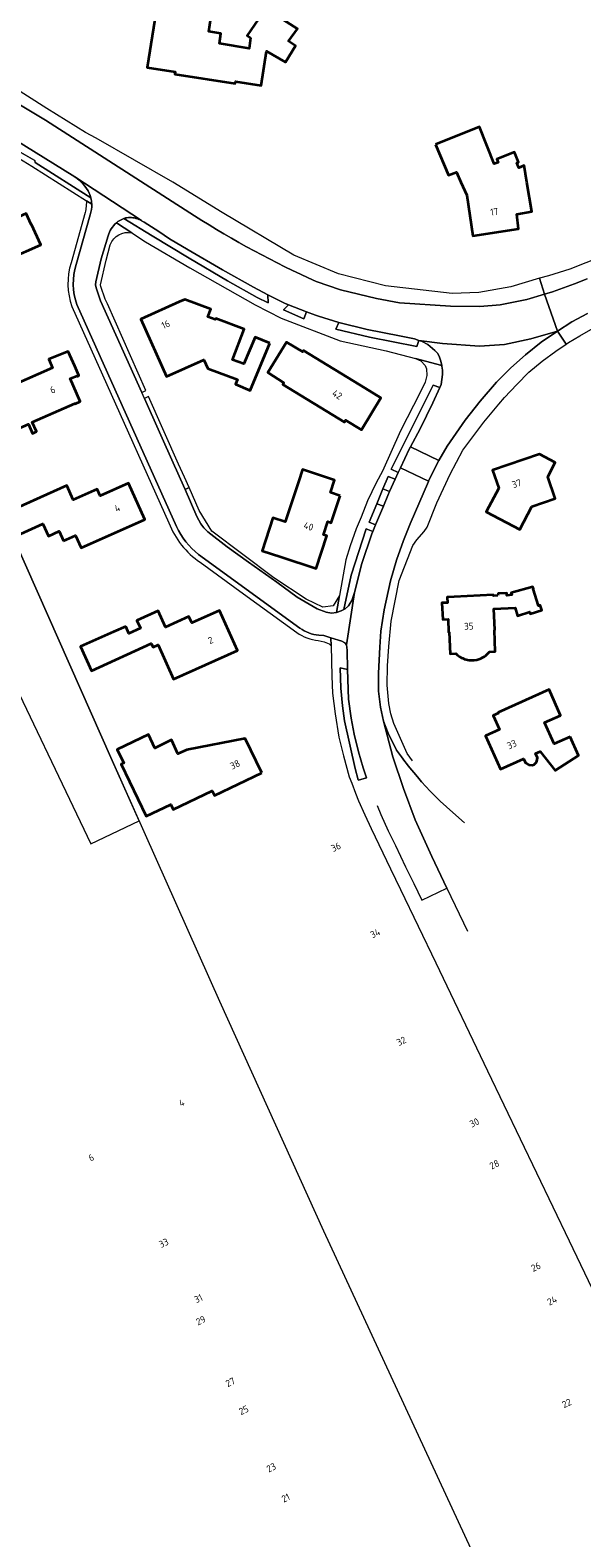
# Model space of a CAD drawing. Extents: x 150256 to 156914, y 461459 to 469481.
# Tile 18 of 256: x 153189 to 153297, y 461736 to 462030. Entities that reach past the tile are written whole.
import ezdxf
from ezdxf.enums import TextEntityAlignment as Align

# ---------------------------------------------------------------- set-up
doc = ezdxf.new("R2010")
doc.units = 0
doc.header["$LTSCALE"] = 0.75
for name, color, linetype, lineweight in [('B-RO-GR-BEPLANTING_CULTUUR_BOSPLANTSOEN-GV', 251, 'CONTINUOUS', 18), ('B-RO-GR-BEPLANTING_CULTUUR_HEESTERS-GV', 251, 'CONTINUOUS', 18), ('B-RO-IE-TERREINAFSCHEIDING_KUNSTMATIG_HEKWERK-G', 251, 'IE-TERREINAFSCHEIDING-KUNSTMATIG', 18), ('B-RO-OG-BEBOUWING-GV', 6, 'CONTINUOUS', 35), ('B-RO-OG-BEBOUWING-T18', 1, 'CONTINUOUS', 18), ('B-RO-OG-TERREIN_CULTUURSCHEIDING-GV', 251, 'CONTINUOUS', 18), ('B-RO-VH-VERHARDING_ASFALT-GV', 251, 'CONTINUOUS', 18), ('B-RO-VH-VERHARDING_BETONSTRAATSTEEN-GV', 251, 'CONTINUOUS', 18), ('B-RO-VH-VERHARDING_TEGEL-GV', 251, 'CONTINUOUS', 18)]:
    doc.layers.add(name, color=color, linetype=linetype, lineweight=lineweight)
doc.styles.add('NLCS-ISO-M200-T18', font='NLCS-ISO.ttf', dxfattribs={"height": 360})
doc.linetypes.add('IE-TERREINAFSCHEIDING-KUNSTMATIG', pattern='A,4,[82,NLCS.SHX,S=0.75,R=90,X=0,Y=0],4,-2', length=10)

msp = doc.modelspace()

# ---------------------------------------------------------------- linework, layer by layer
at = {"layer": 'B-RO-GR-BEPLANTING_CULTUUR_BOSPLANTSOEN-GV'}
msp.add_lwpolyline([(153182.963, 461908.948), (153201.136, 461870.988), (153201.139, 461870.982), (153210.564, 461875.494), (153205.296, 461887.269), (153182.27, 461939.017)], dxfattribs=at)
at = {"layer": 'B-RO-GR-BEPLANTING_CULTUUR_HEESTERS-GV'}
msp.add_lwpolyline([(153220.314, 461940.45), (153219.53, 461940.099), (153221.845, 461934.824), (153222.618, 461933.402), (153223.235, 461932.623), (153224.014, 461931.823), (153227.781, 461928.919), (153231.903, 461925.902), (153237.449, 461921.996), (153241.394, 461919.088), (153245.293, 461916.834), (153247.054, 461916.141), (153248.103, 461915.949), (153249.054, 461916.097), (153249.684, 461919.392), (153248.427, 461917.422), (153246.401, 461917.117), (153243.144, 461918.677), (153236.845, 461922.867), (153224.771, 461931.931), (153222.31, 461935.958)], close=True, dxfattribs=at)
at = {"layer": 'B-RO-IE-TERREINAFSCHEIDING_KUNSTMATIG_HEKWERK-G'}
for points in [[(153154.892, 462000), (153182.27, 461939.017), (153205.296, 461887.269), (153226.289, 461840.345), (153246.567, 461795.571), (153278.162, 461727.36), (153327.13, 461623.581), (153345.447, 461586.868)], [(153288.697, 461981.248), (153283.079, 461979.595), (153276.838, 461978.451), (153271.679, 461978.293), (153258.631, 461979.813), (153249.457, 461982.106), (153240.774, 461985.777), (153226.782, 461994.06), (153217.137, 462000)]]:
    msp.add_lwpolyline(points, dxfattribs=at)
at = {"layer": 'B-RO-OG-BEBOUWING-GV'}
for points in [[(153232.312, 462028.137), (153232.077, 462026.085), (153226.229, 462027.011), (153226.546, 462029.008), (153224.15, 462029.387), (153224.974, 462034.583), (153214.367, 462036.264), (153212.164, 462022.36), (153217.605, 462021.498), (153217.537, 462021.073), (153229.339, 462019.2), (153229.407, 462019.625), (153234.394, 462018.835), (153235.458, 462025.549), (153239.113, 462023.376), (153241.084, 462026.569), (153239.751, 462027.505), (153241.462, 462029.885), (153235.207, 462033.845), (153233.801, 462031.684), (153231.64, 462028.608)], [(153268.392, 462007.307), (153270.964, 462001.362), (153272.51, 462001.968), (153273.369, 462000), (153274.49, 461997.436), (153275.669, 461989.562), (153284.593, 461990.889), (153284.258, 461993.764), (153287.164, 461994.278), (153286.229, 462000), (153285.698, 462003.256), (153284.662, 462002.808), (153284.275, 462003.773), (153284.572, 462003.892), (153283.798, 462005.822), (153280.382, 462004.452), (153280.623, 462003.848), (153279.871, 462003.546), (153276.984, 462010.749)], [(153185.89, 461983.559), (153185.228, 461985.016), (153191.389, 461987.793), (153189.594, 461991.736), (153189.539, 461991.711), (153188.549, 461993.886), (153175.753, 461988.06), (153174.134, 461991.617), (153167.528, 461988.606), (153171.936, 461978.932), (153178.094, 461981.776), (153178.756, 461980.319)], [(153236.059, 461968.581), (153233.223, 461969.769), (153231.035, 461964.545), (153228.824, 461965.384), (153231.077, 461971.321), (153225.524, 461973.429), (153225.435, 461973.195), (153224.014, 461973.734), (153224.582, 461975.23), (153219.524, 461977.15), (153218.378, 461976.634), (153210.915, 461973.276), (153215.926, 461962.136), (153223.205, 461965.383), (153223.964, 461963.696), (153229.758, 461961.496), (153229.378, 461960.588), (153232.216, 461959.405)], [(153179.718, 461954.024), (153180.194, 461954.234), (153182.138, 461949.824), (153188.984, 461952.83), (153189.771, 461951.016), (153190.547, 461951.353), (153189.734, 461953.224), (153198.062, 461956.84), (153198.089, 461956.781), (153199.095, 461957.224), (153197.125, 461961.694), (153198.49, 461962.212), (153198.527, 461962.129), (153198.846, 461962.272), (153198.03, 461964.104), (153196.738, 461967.004), (153192.949, 461965.462), (153193.687, 461963.787), (153185.909, 461960.359), (153183.973, 461964.752), (153176.927, 461961.646), (153178.871, 461957.236), (153178.395, 461957.026)], [(153254.672, 461959.8), (153242.667, 461967.156), (153242.503, 461966.889), (153239.319, 461968.784), (153235.668, 461962.897), (153238.827, 461960.889), (153238.626, 461960.561), (153250.629, 461953.207), (153250.866, 461953.593), (153253.935, 461951.711), (153257.742, 461957.918)], [(153280.727, 461940.344), (153278.307, 461935.706), (153284.827, 461932.303), (153287.161, 461936.776), (153291.721, 461938.328), (153290.286, 461942.544), (153291.76, 461945.37), (153288.702, 461946.966), (153279.536, 461943.846)], [(153249.82, 461938.869), (153247.931, 461939.494), (153248.716, 461941.868), (153242.428, 461943.95), (153241.643, 461941.576), (153239.062, 461933.772), (153236.689, 461934.557), (153234.569, 461928.149), (153238.195, 461926.95), (153245.122, 461924.659), (153247.227, 461931.025), (153246.548, 461931.249), (153247.393, 461933.805), (153248.072, 461933.581)], [(153195.795, 461930.056), (153198.163, 461931.117), (153199.261, 461928.671), (153211.682, 461934.245), (153208.507, 461941.322), (153203.001, 461938.851), (153202.408, 461940.173), (153197.7, 461938.061), (153196.452, 461940.836), (153184.047, 461935.262), (153186.05, 461930.802), (153191.822, 461933.391), (153192.894, 461931.001), (153194.956, 461931.926)], [(153280.586, 461919.378), (153279.687, 461919.341), (153279.674, 461919.543), (153272.055, 461919.168), (153270.672, 461919.116), (153270.712, 461917.996), (153269.641, 461917.964), (153269.798, 461914.713), (153270.837, 461914.764), (153270.945, 461912.271), (153271.032, 461912.267), (153271.243, 461908.069), (153272.353, 461908.119), (153272.445, 461908.033), (153272.655, 461907.838), (153272.889, 461907.65), (153273.16, 461907.454), (153273.46, 461907.28), (153273.715, 461907.164), (153274.053, 461907.023), (153274.363, 461906.926), (153274.671, 461906.859), (153274.956, 461906.821), (153275.237, 461906.793), (153275.632, 461906.787), (153275.969, 461906.824), (153276.455, 461906.89), (153276.833, 461907.001), (153277.224, 461907.142), (153277.547, 461907.31), (153277.939, 461907.528), (153278.244, 461907.735), (153278.55, 461908.013), (153278.746, 461908.204), (153278.953, 461908.445), (153280.022, 461908.512), (153279.888, 461912.679), (153279.983, 461912.696), (153279.776, 461916.827), (153283.942, 461916.994), (153284.424, 461915.445), (153286.776, 461916.193), (153286.874, 461915.854), (153289.157, 461916.552), (153288.837, 461917.528), (153288.485, 461917.414), (153287.436, 461920.7), (153287.505, 461920.724), (153287.39, 461921.103), (153283.152, 461919.904), (153283.257, 461919.562), (153282.292, 461919.44), (153282.291, 461919.862), (153280.59, 461919.794)], [(153207.956, 461913.391), (153205.549, 461912.322), (153199.125, 461909.476), (153201.269, 461904.74), (153212.923, 461910.023), (153213.294, 461909.334), (153214.292, 461909.815), (153217.303, 461903.099), (153229.795, 461908.701), (153226.292, 461916.514), (153221.462, 461914.349), (153220.845, 461914.072), (153220.301, 461915.285), (153215.74, 461913.241), (153214.327, 461916.392), (153210.158, 461914.524), (153210.831, 461913.023), (153208.566, 461912.017)], [(153294.684, 461891.865), (153291.565, 461890.461), (153289.69, 461894.629), (153292.81, 461896.032), (153290.543, 461901.071), (153280.602, 461896.6), (153280.664, 461896.463), (153279.624, 461895.996), (153280.85, 461893.271), (153278.146, 461892.055), (153281.076, 461885.542), (153285.588, 461887.572), (153286.034, 461886.7), (153286.634, 461886.393), (153287.298, 461886.343), (153287.673, 461886.489), (153287.969, 461886.786), (153288.165, 461887.122), (153288.262, 461887.445), (153288.289, 461887.792), (153287.929, 461888.626), (153288.823, 461889.028), (153291.712, 461885.296), (153296.325, 461888.217)], [(153234.512, 461884.81), (153231.27, 461891.54), (153219.892, 461889.306), (153218.162, 461888.522), (153216.865, 461891.252), (153213.622, 461889.658), (153212.379, 461892.307), (153206.324, 461889.416), (153207.567, 461886.74), (153207.108, 461886.551), (153211.971, 461876.388), (153216.745, 461878.641), (153217.213, 461877.704), (153224.836, 461881.298), (153225.268, 461880.433)]]:
    msp.add_lwpolyline(points, close=True, dxfattribs=at)
at = {"layer": 'B-RO-OG-TERREIN_CULTUURSCHEIDING-GV'}
for points in [[(153277.029, 461975.754), (153280.983, 461976.058), (153286.191, 461977.138), (153289.683, 461978.159), (153288.697, 461981.248), (153283.079, 461979.595), (153276.838, 461978.451), (153271.679, 461978.293), (153258.631, 461979.813), (153249.457, 461982.106), (153240.774, 461985.777), (153226.782, 461994.06), (153217.137, 462000), (153202.21, 462008.544), (153200.147, 462009.686), (153192.567, 462014.334), (153172.193, 462027.266), (153169.766, 462032.533), (153170.653, 462032.84), (153170.567, 462033.089), (153167.004, 462031.929)], [(153170.943, 462024.899), (153192.311, 462012.089), (153221.359, 461993.445)], [(153207.654, 461992.931), (153207.572, 461992.898), (153213.108, 461989.534), (153220.316, 461985.179), (153227.81, 461980.757), (153233.602, 461977.518), (153235.743, 461976.489), (153235.716, 461978.056), (153232.901, 461979.501), (153226.816, 461982.925), (153220.129, 461986.782), (153216.52, 461988.978), (153214.438, 461990.388), (153211.583, 461992.165)], [(153209.164, 461990.105), (153206.134, 461992.041)], [(153211.072, 461992.481), (153211.055, 461992.49)], [(153204.526, 461989.553), (153203.201, 461985.043), (153202.156, 461980.579), (153202.048, 461979.948), (153202.168, 461979.389), (153203.045, 461976.835), (153211.097, 461959.004), (153211.91, 461959.367), (153204.406, 461976.256), (153203.975, 461977.205), (153203.133, 461979.657), (153203.066, 461979.969), (153204.161, 461984.764), (153204.955, 461987.803)], [(153245.103, 461980.637), (153249.888, 461978.99), (153256.869, 461977.291), (153261.406, 461976.5), (153271.325, 461975.809), (153277.029, 461975.754)]]:
    msp.add_lwpolyline(points, dxfattribs=at)
for points in [[(153208.784, 461993.132, 0.0681879), (153207.654, 461992.931)], [(153211.055, 461992.49, 0.1101213), (153208.784, 461993.132)], [(153221.359, 461993.445, 0.0363871), (153245.103, 461980.637)], [(153206.134, 461992.041, 0.141571), (153204.526, 461989.553)], [(153204.955, 461987.803, -0.3773354), (153209.164, 461990.105)], [(153211.583, 461992.165, 0.0276971), (153211.072, 461992.481)]]:
    msp.add_lwpolyline(points, format="xyb", dxfattribs=at)
for points in [[(153239.737, 461976.093), (153238.776, 461975.077), (153242.683, 461973.36), (153243.219, 461974.728)], [(153249.51, 461972.604), (153248.984, 461971.339), (153255.526, 461969.77), (153264.775, 461967.933), (153265.137, 461969.143), (153264.285, 461969.43), (153261.38, 461970.067), (153255.079, 461971.24)], [(153261.574, 461944.324), (153263.292, 461947.908), (153263.536, 461948.373), (153265.403, 461951.93), (153267.888, 461956.948), (153269.23, 461959.978), (153267.953, 461960.412), (153263.099, 461950.828), (153259.739, 461944.017), (153261.129, 461943.395)], [(153219.421, 461942.46), (153218.65, 461944.196), (153218.284, 461945.018), (153212.438, 461958.178), (153211.627, 461957.816), (153217.492, 461944.664), (153217.859, 461943.843), (153218.633, 461942.108), (153219.53, 461940.099), (153220.314, 461940.45)], [(153260.539, 461942.09), (153259.144, 461942.633), (153258.148, 461940.197), (153259.452, 461939.663)], [(153256.968, 461937.312), (153255.485, 461933.687), (153256.706, 461933.187), (153258.225, 461936.798)], [(153252.613, 461919.971), (153254.03, 461925.632), (153255.993, 461931.425), (153256.195, 461931.919), (153254.843, 461932.396), (153251.92, 461923.38), (153250.547, 461916.695), (153250.748, 461916.803), (153251.455, 461917.423), (153252.076, 461918.42)], [(153251.241, 461904.977), (153249.798, 461905.286), (153249.909, 461901.37), (153250.251, 461897.902), (153250.654, 461894.946), (153252.727, 461885.709), (153253.335, 461883.503), (153253.372, 461883.388), (153254.915, 461883.89), (153254.778, 461884.269), (153254.286, 461885.827), (153253.382, 461888.903), (153252.503, 461892.366), (153251.922, 461895.467), (153251.425, 461899.22)]]:
    msp.add_lwpolyline(points, close=True, dxfattribs=at)
at = {"layer": 'B-RO-VH-VERHARDING_ASFALT-GV'}
for points in [[(153139.522, 462029.805), (153140.914, 462029.973), (153142.112, 462029.986), (153143.589, 462029.843), (153144.976, 462029.568), (153145.027, 462029.551), (153148.649, 462028.338), (153154.683, 462026.1), (153160.828, 462023.026), (153165.586, 462020.463), (153171.245, 462017.415), (153176.336, 462014.395), (153181.835, 462011.134), (153186.185, 462008.401), (153198.053, 462001.028), (153211.055, 461992.49), (153211.072, 461992.481)], [(153165.586, 462020.463), (153164.912, 462019.174), (153152.15, 462025.843), (153151.358, 462024.328), (153155.33, 462023.219), (153164.171, 462017.756), (153185.396, 462005.68), (153187.05, 462006.068), (153190.244, 462004.237), (153190.326, 462003.838), (153201.16, 461996.95)], [(153221.359, 461993.445), (153192.311, 462012.089), (153170.943, 462024.899)], [(153198.053, 462001.028), (153186.185, 462008.401), (153185.468, 462007.447), (153177.476, 462012.16), (153176.661, 462013.166), (153176.394, 462013.656), (153176.336, 462014.395), (153171.245, 462017.415), (153165.586, 462020.463)], [(153211.055, 461992.49), (153198.053, 462001.028)], [(153201.007, 461993.614), (153198.319, 461983.951)], [(153206.134, 461992.041), (153209.164, 461990.105), (153211.845, 461988.393), (153220.496, 461983.278), (153233.217, 461976.08), (153238.27, 461973.501), (153249.812, 461969.048), (153258.785, 461967.123), (153264.508, 461965.594), (153269.619, 461964.225), (153269.431, 461965.078), (153269.187, 461965.881), (153268.82, 461966.566), (153268.274, 461967.152), (153266.904, 461968.349), (153265.635, 461968.975), (153265.137, 461969.143), (153264.775, 461967.933), (153255.526, 461969.77), (153248.984, 461971.339), (153249.51, 461972.604), (153245.572, 461973.85), (153244.97, 461974.041), (153243.219, 461974.728), (153242.683, 461973.36), (153238.776, 461975.077), (153239.737, 461976.093), (153238.913, 461976.416), (153235.716, 461978.056), (153235.743, 461976.489), (153233.602, 461977.518), (153227.81, 461980.757), (153220.316, 461985.179), (153213.108, 461989.534), (153207.572, 461992.898)], [(153207.572, 461992.898), (153207.654, 461992.931)], [(153211.583, 461992.165), (153214.438, 461990.388), (153216.52, 461988.978), (153220.129, 461986.782), (153226.816, 461982.925), (153232.901, 461979.501), (153235.716, 461978.056), (153238.913, 461976.416), (153239.737, 461976.093), (153243.219, 461974.728), (153244.97, 461974.041), (153245.572, 461973.85), (153249.51, 461972.604), (153255.079, 461971.24), (153261.38, 461970.067), (153264.285, 461969.43), (153265.137, 461969.143), (153269.788, 461968.549), (153276.966, 461968.029), (153281.828, 461968.362), (153286.984, 461969.447), (153292.188, 461970.953), (153289.683, 461978.159), (153286.191, 461977.138), (153280.983, 461976.058), (153277.029, 461975.754), (153271.325, 461975.809), (153261.406, 461976.5), (153256.869, 461977.291), (153249.888, 461978.99), (153245.103, 461980.637)], [(153245.612, 461911.683), (153246.594, 461911.589), (153247.997, 461911.162), (153250.131, 461910.494), (153250.712, 461910.17), (153251.067, 461909.797), (153252.613, 461919.971), (153252.076, 461918.42), (153251.455, 461917.423), (153250.748, 461916.803), (153250.547, 461916.695), (153249.999, 461916.401), (153249.054, 461916.097), (153248.103, 461915.949), (153247.054, 461916.141), (153245.293, 461916.834), (153241.394, 461919.088), (153237.449, 461921.996), (153231.903, 461925.902), (153227.781, 461928.919), (153224.014, 461931.823), (153223.235, 461932.623), (153222.618, 461933.402), (153221.845, 461934.824), (153219.53, 461940.099), (153218.633, 461942.108), (153217.859, 461943.843), (153217.492, 461944.664), (153211.627, 461957.816), (153211.097, 461959.004), (153203.045, 461976.835), (153202.168, 461979.389), (153202.048, 461979.948), (153202.156, 461980.579), (153203.201, 461985.043), (153204.526, 461989.553)], [(153300.821, 461985.48), (153294.6, 461983.032), (153290.437, 461981.737), (153288.697, 461981.248), (153289.683, 461978.159), (153291.212, 461978.624), (153295.539, 461980.169), (153297.985, 461981.132)], [(153297.985, 461981.132), (153295.539, 461980.169), (153291.212, 461978.624), (153289.683, 461978.159), (153292.188, 461970.953), (153294.998, 461972.735), (153298.044, 461974.377)], [(153198.44, 461976.117), (153204.392, 461962.831), (153217.865, 461932.859)], [(153298.044, 461974.377), (153294.998, 461972.735), (153292.188, 461970.953), (153293.894, 461968.425), (153294.323, 461968.715), (153296.563, 461970.015), (153299.128, 461971.504)], [(153263.88, 461887.144), (153262.858, 461888.582), (153260.258, 461894.459), (153259.689, 461896.351), (153259.286, 461898.386), (153258.947, 461901.923), (153259.056, 461905.696), (153259.262, 461909.486), (153259.775, 461914.377), (153261.309, 461922.318), (153264.003, 461929.175), (153264.724, 461930.235), (153266.162, 461931.888), (153266.782, 461932.706), (153268.66, 461937.465), (153271.286, 461943.065), (153273.709, 461947.769), (153277.855, 461953.191), (153280.728, 461956.721), (153281.889, 461958.035), (153284.26, 461960.556), (153286.637, 461962.933), (153289.219, 461965.118), (153291.882, 461967.068), (153293.894, 461968.425), (153292.188, 461970.953), (153289.032, 461968.807), (153285.935, 461966.344), (153283.092, 461963.816), (153280.321, 461960.972), (153277.108, 461957.293), (153274.193, 461953.581), (153270.654, 461948.512), (153269.052, 461945.73), (153268.797, 461945.288), (153267.063, 461941.693), (153267.024, 461941.612), (153263.439, 461933.382), (153262.143, 461930.103), (153260.758, 461926.318), (153259.621, 461922.301), (153258.413, 461916.627), (153257.733, 461912.426), (153257.517, 461909.305), (153257.282, 461904.262), (153257.278, 461900.757), (153257.668, 461897.618), (153258.25, 461894.918), (153259.134, 461892.579), (153260.772, 461889.285), (153261.738, 461887.957), (153262.4, 461887.06), (153262.716, 461886.643), (153263.086, 461886.174), (153264.855, 461884.038), (153265.697, 461883.069), (153267.388, 461881.235), (153269.329, 461879.325), (153271.75, 461877.09), (153274.05, 461875.071)], [(153256.991, 461878.436), (153257.728, 461876.699), (153259.188, 461873.555), (153260.562, 461870.667), (153262.563, 461866.526), (153264.146, 461863.254), (153265.737, 461859.992), (153270.618, 461862.381), (153267.675, 461868.539), (153264.413, 461875.671), (153262.174, 461881.759), (153260.081, 461887.952), (153258.25, 461894.918), (153257.668, 461897.618), (153257.278, 461900.757), (153257.282, 461904.262), (153257.517, 461909.305), (153257.733, 461912.426), (153258.413, 461916.627), (153259.621, 461922.301), (153260.758, 461926.318), (153262.143, 461930.103), (153263.439, 461933.382), (153267.024, 461941.612), (153267.063, 461941.693), (153261.574, 461944.324), (153261.129, 461943.395), (153260.539, 461942.09), (153259.452, 461939.663), (153259.099, 461938.875), (153258.225, 461936.798), (153256.706, 461933.187), (153256.195, 461931.919)], [(153256.195, 461931.919), (153255.993, 461931.425), (153254.03, 461925.632), (153252.613, 461919.971), (153251.067, 461909.797), (153251.156, 461908.722), (153251.241, 461904.977), (153251.425, 461899.22), (153251.922, 461895.467), (153252.503, 461892.366), (153253.382, 461888.903), (153254.286, 461885.827), (153254.778, 461884.269), (153254.915, 461883.89)], [(153222.167, 461927.431), (153241.943, 461913.036)], [(153254.915, 461883.89), (153253.372, 461883.388), (153253.335, 461883.503), (153252.727, 461885.709), (153250.654, 461894.946), (153250.251, 461897.902), (153249.909, 461901.37), (153249.798, 461905.286), (153251.241, 461904.977), (153251.156, 461908.722), (153251.067, 461909.797), (153250.712, 461910.17), (153250.131, 461910.494), (153247.997, 461911.162), (153248.028, 461909.582), (153248.029, 461909.576), (153248.17, 461903.695), (153248.323, 461900.351), (153248.813, 461896.332), (153249.535, 461891.774), (153250.456, 461888.141), (153251.58, 461884.028), (153252.055, 461882.831), (153252.778, 461880.901), (153253.371, 461879.409), (153254.612, 461876.64), (153255.853, 461874.01), (153259.62, 461866.151), (153261.576, 461862.081), (153268.484, 461847.769), (153278.57, 461826.724), (153294.473, 461793.567), (153312.386, 461756.279)], [(153274.05, 461875.071), (153271.75, 461877.09), (153269.329, 461879.325), (153267.388, 461881.235), (153265.697, 461883.069), (153264.855, 461884.038), (153263.086, 461886.174), (153262.716, 461886.643), (153262.4, 461887.06), (153261.738, 461887.957), (153260.772, 461889.285), (153259.134, 461892.579), (153258.25, 461894.918), (153260.081, 461887.952), (153262.174, 461881.759), (153264.413, 461875.671), (153267.675, 461868.539), (153270.618, 461862.381), (153274.65, 461853.942)]]:
    msp.add_lwpolyline(points, dxfattribs=at)
for points in [[(153200.864, 461997.82, 0.1314044), (153198.053, 462001.028)], [(153198.053, 462001.028, -0.1314044), (153200.864, 461997.82)], [(153201.16, 461996.95, 0.0392319), (153200.864, 461997.82)], [(153200.864, 461997.82, -0.0392319), (153201.16, 461996.95)], [(153201.334, 461995.712, -0.0929171), (153201.007, 461993.614)], [(153201.16, 461996.95, -0.0549766), (153201.334, 461995.712)], [(153206.134, 461992.041, -0.1039835), (153207.572, 461992.898)], [(153207.572, 461992.898, 0.1039835), (153206.134, 461992.041)], [(153207.654, 461992.931, -0.0681879), (153208.784, 461993.132)], [(153208.784, 461993.132, -0.1101213), (153211.055, 461992.49)], [(153245.103, 461980.637, -0.0363871), (153221.359, 461993.445)], [(153204.526, 461989.553, -0.141571), (153206.134, 461992.041)], [(153211.072, 461992.481, -0.0276971), (153211.583, 461992.165)], [(153198.319, 461983.951, 0.1622422), (153198.44, 461976.117)], [(153217.865, 461932.859, 0.1186076), (153222.167, 461927.431)], [(153241.943, 461913.036, 0.1338183), (153245.612, 461911.683)]]:
    msp.add_lwpolyline(points, format="xyb", dxfattribs=at)
for points in [[(153292.188, 461970.953), (153286.984, 461969.447), (153281.828, 461968.362), (153276.966, 461968.029), (153269.788, 461968.549), (153265.137, 461969.143), (153265.635, 461968.975), (153266.904, 461968.349), (153268.274, 461967.152), (153268.82, 461966.566), (153269.187, 461965.881), (153269.431, 461965.078), (153269.619, 461964.225), (153269.637, 461964.145), (153269.755, 461963.338), (153269.731, 461962.496), (153269.487, 461960.545), (153269.23, 461959.978), (153267.888, 461956.948), (153265.403, 461951.93), (153263.536, 461948.373), (153269.052, 461945.73), (153270.654, 461948.512), (153274.193, 461953.581), (153277.108, 461957.293), (153280.321, 461960.972), (153283.092, 461963.816), (153285.935, 461966.344), (153289.032, 461968.807)], [(153261.129, 461943.395), (153259.739, 461944.017), (153263.099, 461950.828), (153267.953, 461960.412), (153269.23, 461959.978), (153269.487, 461960.545), (153269.731, 461962.496), (153269.755, 461963.338), (153269.637, 461964.145), (153269.619, 461964.225), (153264.508, 461965.594), (153265.546, 461965.162), (153266.374, 461964.253), (153266.629, 461963.569), (153266.683, 461962.284), (153266.356, 461960.991), (153265.413, 461958.994), (153261.583, 461951.518), (153258.047, 461943.654), (153256.845, 461941.391), (153255.152, 461937.882), (153253.888, 461934.688), (153252.915, 461932.414), (153251.736, 461929.097), (153250.878, 461926.341), (153249.684, 461919.392), (153249.054, 461916.097), (153249.999, 461916.401), (153250.547, 461916.695), (153251.92, 461923.38), (153254.843, 461932.396), (153256.195, 461931.919), (153256.706, 461933.187), (153255.485, 461933.687), (153256.968, 461937.312), (153258.148, 461940.197), (153259.144, 461942.633), (153260.539, 461942.09)], [(153263.536, 461948.373), (153263.292, 461947.908), (153261.574, 461944.324), (153267.063, 461941.693), (153268.797, 461945.288), (153269.052, 461945.73)]]:
    msp.add_lwpolyline(points, close=True, dxfattribs=at)
at = {"layer": 'B-RO-VH-VERHARDING_BETONSTRAATSTEEN-GV'}
msp.add_lwpolyline([(153201.16, 461996.95), (153190.326, 462003.838), (153190.244, 462004.237), (153187.05, 462006.068), (153185.396, 462005.68), (153189.668, 462003.139), (153200.286, 461996.379), (153201.334, 461995.712)], dxfattribs=at)
msp.add_lwpolyline([(153201.334, 461995.712, 0.0549766), (153201.16, 461996.95)], format="xyb", dxfattribs=at)
msp.add_lwpolyline([(153258.148, 461940.197), (153256.968, 461937.312), (153258.225, 461936.798), (153259.099, 461938.875), (153259.452, 461939.663)], close=True, dxfattribs=at)
at = {"layer": 'B-RO-VH-VERHARDING_TEGEL-GV'}
for points in [[(153201.334, 461995.712), (153200.286, 461996.379), (153200.223, 461995.252)], [(153200.047, 461994.078), (153197.312, 461984.249)], [(153198.319, 461983.951), (153201.007, 461993.614)], [(153197.464, 461975.727), (153203.434, 461962.402), (153216.407, 461933.554)], [(153217.865, 461932.859), (153204.392, 461962.831), (153198.44, 461976.117)], [(153241.943, 461913.036), (153222.167, 461927.431)], [(153222.488, 461925.884), (153230.946, 461919.764), (153241.333, 461912.181)], [(153245.517, 461910.637), (153246.691, 461910.382), (153247.643, 461909.971), (153248.028, 461909.582)], [(153248.028, 461909.582), (153247.997, 461911.162), (153246.594, 461911.589), (153245.612, 461911.683)]]:
    msp.add_lwpolyline(points, dxfattribs=at)
for points in [[(153201.007, 461993.614, 0.0929171), (153201.334, 461995.712)], [(153200.223, 461995.252, -0.0426524), (153200.047, 461994.078)], [(153197.312, 461984.249, 0.1626364), (153197.464, 461975.727)], [(153198.44, 461976.117, -0.1622422), (153198.319, 461983.951)], [(153216.407, 461933.554, 0.1537954), (153222.488, 461925.884)], [(153222.167, 461927.431, -0.1186076), (153217.865, 461932.859)], [(153241.333, 461912.181, 0.1339477), (153245.517, 461910.637)], [(153245.612, 461911.683, -0.1338183), (153241.943, 461913.036)]]:
    msp.add_lwpolyline(points, format="xyb", dxfattribs=at)

# ---------------------------------------------------------------- texts
at = {"layer": 'B-RO-OG-BEBOUWING-T18', "style": 'NLCS-ISO-M200-T18'}
for s, rotation, p in [('17', 8.5, (153279.875, 461994.231)), ('16', 24.2, (153215.763, 461972.249)), ('6', 23.8, (153193.718, 461959.506)), ('42', 328.5, (153249.233, 461958.582)), ('37', 18.8, (153284.226, 461941.217)), ('4', 24.2, (153206.315, 461936.435)), ('40', 341.7, (153243.633, 461932.898)), ('35', 2.5, (153274.899, 461913.429)), ('2', 24.2, (153224.515, 461910.699)), ('33', 24.2, (153283.291, 461890.368)), ('38', 25.7, (153229.284, 461886.446)), ('36', 26, (153248.975, 461870.378)), ('34', 26.3, (153256.639, 461853.552)), ('32', 26.4, (153261.744, 461832.533)), ('4', 25.3, (153218.881, 461820.508)), ('30', 25.5, (153275.978, 461816.634)), ('6', 25.6, (153201.232, 461809.846)), ('28', 25.6, (153279.883, 461808.471)), ('33', 25.6, (153215.375, 461793.168)), ('26', 25.7, (153287.978, 461788.522)), ('31', 25.6, (153222.147, 461782.342)), ('24', 25.7, (153291.14, 461781.938)), ('29', 25.6, (153222.611, 461778.07)), ('27', 25.6, (153228.377, 461766.039)), ('25', 25.6, (153230.983, 461760.595)), ('22', 25.7, (153293.99, 461761.937)), ('23', 25.6, (153236.352, 461749.382)), ('21', 25.6, (153239.184, 461743.476))]:
    msp.add_text(s, height=1.35, rotation=rotation, dxfattribs=at).set_placement(p, align=Align.MIDDLE)

doc.saveas('drawing.dxf')
